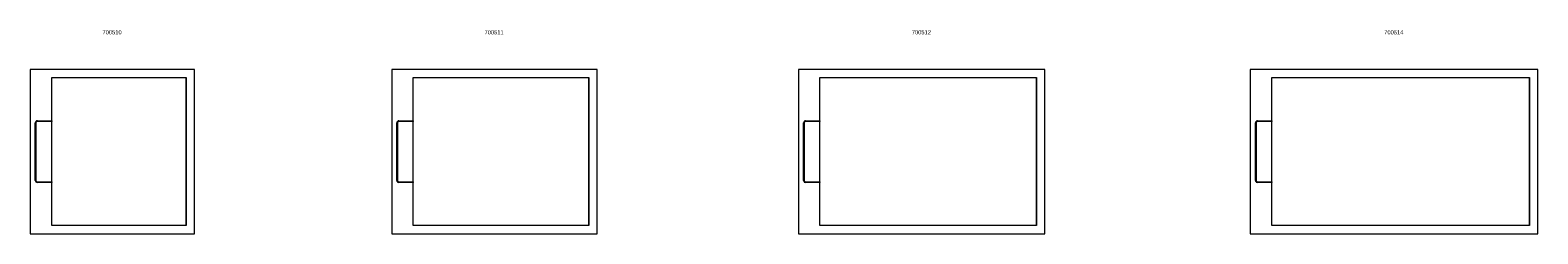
# Model space of a CAD drawing. Header units: millimetres. Extents: x -262 to 7078, y 472 to 1463.
import ezdxf

# ---------------------------------------------------------------- set-up
doc = ezdxf.new("R2010")
doc.units = ezdxf.units.MM
doc.layers.add('P-SANR-FIXT', color=6, linetype='Continuous', lineweight=18)
doc.layers.add('P-SANR-FIXT-IDEN', color=2, linetype='Continuous', lineweight=9)
doc.styles.add('Arial', font='arial.ttf', dxfattribs={"height": 20})

# ---------------------------------------------------------------- blocks, each defined once
blk = doc.blocks.new('DBLTD_Neilur_ShowerTrays_800 - 800mm x 800mm Shower Tray with Waste-449193-Level 0')
at = {"layer": 'P-SANR-FIXT'}
for p, q in [((400, 400), (-400, 400)), ((-400, 400), (-400, -400)), ((400, -400), (400, 400)), ((-295, 150), (-295, 360)), ((-295, 360), (360, 360)), ((360, -360), (360, 360)), ((360, 360), (360, -360)), ((-365, 150), (-295, 150)), ((-295, 147), (-365, 147)), ((-295, 150), (-295, 147)), ((-295, 150), (-295, 147)), ((-295, -147), (-295, 147)), ((-375, -140), (-375, 140)), ((-372, 140), (-372, -140)), ((-365, -147), (-295, -147)), ((-295, -150), (-365, -150)), ((-295, -147), (-295, -150)), ((-295, -147), (-295, -150)), ((-295, -360), (-295, -150)), ((360, -360), (-295, -360)), ((-400, -400), (400, -400))]:
    blk.add_line(p, q, dxfattribs=at)
for centre, radius, start, end in [((-365, 140), 10, 90, 180), ((-365, 140), 7, 90, 180), ((-365, -140), 10, 180, 270.0009), ((-365, -140), 10, 198.57819, 208.08307), ((-365, -140), 10, 213.43954, 222.23212), ((-365, -140), 7, 180, 270), ((-365, -140), 10, 227.76821, 236.56068), ((-365, -140), 10, 241.91731, 251.42161)]:
    blk.add_arc(centre, radius, start, end, dxfattribs=at)
blk = doc.blocks.new('DBLTD_Neilur_ShowerTrays_800 - 800mm x 1000mm Shower Tray with Waste-449199-Level 0')
at = {"layer": 'P-SANR-FIXT'}
for p, q in [((500, 400), (-500, 400)), ((-500, 400), (-500, -400)), ((500, -400), (500, 400)), ((-395, 150), (-395, 360)), ((-395, 360), (460, 360)), ((460, -360), (460, 360)), ((460, 360), (460, -360)), ((-465, 150), (-395, 150)), ((-395, 147), (-465, 147)), ((-395, 150), (-395, 147)), ((-395, 150), (-395, 147)), ((-395, -147), (-395, 147)), ((-475, -140), (-475, 140)), ((-472, 140), (-472, -140)), ((-465, -147), (-395, -147)), ((-395, -150), (-465, -150)), ((-395, -147), (-395, -150)), ((-395, -147), (-395, -150)), ((-395, -360), (-395, -150)), ((460, -360), (-395, -360)), ((-500, -400), (500, -400))]:
    blk.add_line(p, q, dxfattribs=at)
for centre, radius, start, end in [((-465, 140), 10, 90, 180), ((-465, 140), 7, 90, 180), ((-465, -140), 10, 180, 270.0009), ((-465, -140), 10, 198.57819, 208.08307), ((-465, -140), 10, 213.43954, 222.23212), ((-465, -140), 7, 180, 270), ((-465, -140), 10, 227.76821, 236.56068), ((-465, -140), 10, 241.91731, 251.42161)]:
    blk.add_arc(centre, radius, start, end, dxfattribs=at)
blk = doc.blocks.new('DBLTD_Neilur_ShowerTrays_800 - 800mm x 1200mm Shower Tray with Waste-449195-Level 0')
at = {"layer": 'P-SANR-FIXT'}
for p, q in [((600, 400), (-600, 400)), ((-600, 400), (-600, -400)), ((600, -400), (600, 400)), ((-495, 150), (-495, 360)), ((-495, 360), (560, 360)), ((560, -360), (560, 360)), ((560, 360), (560, -360)), ((-565, 150), (-495, 150)), ((-495, 147), (-565, 147)), ((-495, 150), (-495, 147)), ((-495, 150), (-495, 147)), ((-495, -147), (-495, 147)), ((-575, -140), (-575, 140)), ((-572, 140), (-572, -140)), ((-565, -147), (-495, -147)), ((-495, -150), (-565, -150)), ((-495, -147), (-495, -150)), ((-495, -147), (-495, -150)), ((-495, -360), (-495, -150)), ((560, -360), (-495, -360)), ((-600, -400), (600, -400))]:
    blk.add_line(p, q, dxfattribs=at)
for centre, radius, start, end in [((-565, 140), 10, 90, 180), ((-565, 140), 7, 90, 180), ((-565, -140), 10, 180, 270.0009), ((-565, -140), 10, 198.57819, 208.08307), ((-565, -140), 10, 213.43954, 222.23212), ((-565, -140), 7, 180, 270), ((-565, -140), 10, 227.76821, 236.56068), ((-565, -140), 10, 241.91731, 251.42161)]:
    blk.add_arc(centre, radius, start, end, dxfattribs=at)
blk = doc.blocks.new('DBLTD_Neilur_ShowerTrays_800 - 800mm x 1400mm Shower Tray with Waste-449197-Level 0')
at = {"layer": 'P-SANR-FIXT'}
for p, q in [((700, 400), (-700, 400)), ((-700, 400), (-700, -400)), ((700, -400), (700, 400)), ((-595, 150), (-595, 360)), ((-595, 360), (660, 360)), ((660, -360), (660, 360)), ((660, 360), (660, -360)), ((-665, 150), (-595, 150)), ((-595, 147), (-665, 147)), ((-595, 150), (-595, 147)), ((-595, 150), (-595, 147)), ((-595, -147), (-595, 147)), ((-675, -140), (-675, 140)), ((-672, 140), (-672, -140)), ((-665, -147), (-595, -147)), ((-595, -150), (-665, -150)), ((-595, -147), (-595, -150)), ((-595, -147), (-595, -150)), ((-595, -360), (-595, -150)), ((660, -360), (-595, -360)), ((-700, -400), (700, -400))]:
    blk.add_line(p, q, dxfattribs=at)
for centre, radius, start, end in [((-665, 140), 10, 90, 180), ((-665, 140), 7, 90, 180), ((-665, -140), 10, 180, 270.0009), ((-665, -140), 10, 198.57819, 208.08307), ((-665, -140), 10, 213.43954, 222.23212), ((-665, -140), 7, 180, 270), ((-665, -140), 10, 227.76821, 236.56068), ((-665, -140), 10, 241.91731, 251.42161)]:
    blk.add_arc(centre, radius, start, end, dxfattribs=at)

msp = doc.modelspace()

# ---------------------------------------------------------------- block references
at = {"layer": 'P-SANR-FIXT'}
for name, p in [('DBLTD_Neilur_ShowerTrays_800 - 800mm x 800mm Shower Tray with Waste-449193-Level 0', (137.9, 872.5)), ('DBLTD_Neilur_ShowerTrays_800 - 800mm x 1000mm Shower Tray with Waste-449199-Level 0', (1997.9, 872.5)), ('DBLTD_Neilur_ShowerTrays_800 - 800mm x 1200mm Shower Tray with Waste-449195-Level 0', (4077.9, 872.5)), ('DBLTD_Neilur_ShowerTrays_800 - 800mm x 1400mm Shower Tray with Waste-449197-Level 0', (6377.9, 872.5))]:
    msp.add_blockref(name, p, dxfattribs=at)

# ---------------------------------------------------------------- texts
at = {"layer": 'P-SANR-FIXT-IDEN', "char_height": 20, "width": 115.443, "attachment_point": 1, "style": 'Arial'}
for s, insert in [('700510', (90, 1463.1)), ('700511', (1950, 1463.1)), ('700512', (4030, 1463.1)), ('700514', (6330, 1463.1))]:
    msp.add_mtext(s, dxfattribs=dict(at, insert=insert))

doc.saveas('drawing.dxf')
